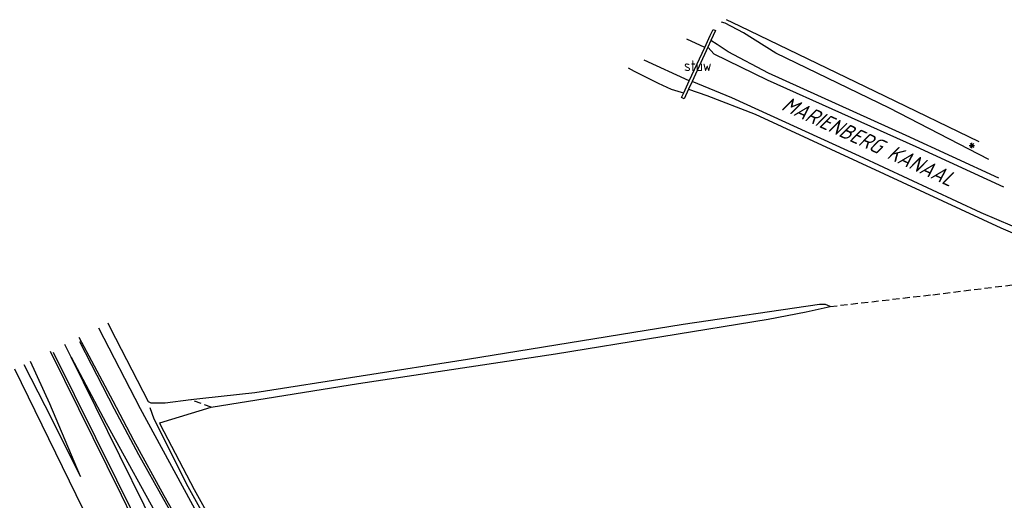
# Model space of a CAD drawing. Extents: x 234510 to 235400, y 502342 to 503395.
# Tile 14 of 15: x 234702 to 234928, y 503284 to 503395. Entities that reach past the tile are written whole.
import ezdxf
from ezdxf.enums import TextEntityAlignment as Align

# ---------------------------------------------------------------- set-up
doc = ezdxf.new("R2010")
doc.units = 0
doc.header["$MEASUREMENT"] = 0
doc.linetypes.add('CULTSCH', pattern=[2.4, 1.6, -0.8])
doc.linetypes.add('RASTER', pattern=[1000.1, 1000, -0.1])
doc.layers.get('0').update_dxf_attribs({"linetype": 'CONTINUOUS'})
for name, color, linetype in [('MDI-XX-BEPLANTING', 11, 'CONTINUOUS'), ('MDI-XX-GREPPEL', 12, 'CONTINUOUS'), ('MDI-XX-KUNSTWERK', 12, 'CONTINUOUS'), ('MDI-XX-MARKERING', 8, 'CONTINUOUS'), ('MDI-XX-RASTER', 7, 'CONTINUOUS'), ('MDI-XX-TALUD', 11, 'CONTINUOUS'), ('MDI-XX-TEKST35', 2, 'CONTINUOUS'), ('MDI-XX-TERREINAFSCH', 15, 'CONTINUOUS')]:
    doc.layers.add(name, color=color, linetype=linetype)
doc.styles.add('ISO25', font='ISO', dxfattribs={"height": 2.5})
doc.styles.add('ISO35C', font='ISO', dxfattribs={"oblique": 20, "height": 3.5})
doc.linetypes.add('GREPPEL', pattern='A,25.5,-0.01,[14,RTW.shx,S=1,R=0,X=0,Y=0],1,[14,RTW.shx,S=1,R=0,X=0,Y=0],1,[14,RTW.shx,S=1,R=0,X=0,Y=0],1,[14,RTW.shx,S=1,R=0,X=0,Y=0],1,[14,RTW.shx,S=1,R=0,X=0,Y=0],0.5,-0.01', length=30.02)

# ---------------------------------------------------------------- blocks, each defined once
blk = doc.blocks.new('BOOM')
at = {"color": 11}
for p, q in [((-0.62, 0), (0.62, 0)), ((0.44, -0.44), (-0.44, 0.44)), ((-0.44, -0.44), (0.44, 0.44)), ((0, -0.62), (0, 0.62))]:
    blk.add_line(p, q, dxfattribs=at)

msp = doc.modelspace()

# ---------------------------------------------------------------- linework, layer by layer
at = {"layer": 'MDI-XX-GREPPEL', "color": 253, "linetype": 'GREPPEL'}
msp.add_polyline3d([(234757.169, 503258.21, 7.974), (234751.922, 503267.39, 7.752), (234740.903, 503287.204, 7.551), (234733.1, 503302.748, 7.314), (234732.187, 503305.366, 7.161)], dxfattribs=at)
at = {"layer": 'MDI-XX-KUNSTWERK', "color": 253}
msp.add_polyline3d([(234855.717, 503378.519, 7.353), (234854.712, 503376.314, 7.298), (234854.098, 503376.613, 7.331), (234854.617, 503377.737, 7.338), (234855.858, 503380.424, 4.242), (234859.424, 503388.149, 4.242), (234860.683, 503390.874, 7.407), (234861.31, 503392.233, 7.283), (234861.88, 503392.037, 7.295), (234860.827, 503389.727, 7.383), (234860.111, 503388.157, 5.844), (234856.519, 503380.278, 5.844), (234855.717, 503378.519, 7.353)], dxfattribs=at)
at = {"layer": 'MDI-XX-MARKERING', "color": 253}
for points in [[(234714.012, 503316.989, 8.343), (234712.572, 503319.896, 8.33)], [(234740.864, 503274.422, 8.385), (234735.263, 503284.261, 8.328), (234729.574, 503294.563, 8.352), (234723.943, 503305.024, 8.331), (234716.015, 503320.493, 8.262)], [(234733.915, 503269.672, 8.469), (234724.51, 503288.757, 8.46), (234709.939, 503318.025, 8.286)]]:
    msp.add_polyline3d(points, dxfattribs=at)
msp.add_polyline3d([(234742.507, 503259.241, 8.478), (234730.75, 503283.006, 8.442), (234719.571, 503305.691, 8.355), (234714.012, 503316.989, 8.343), (234722.049, 503301.82, 8.355), (234735.272, 503277.823, 8.433), (234745.216, 503260.703, 8.475), (234742.507, 503259.241, 8.478)], close=True, dxfattribs=at)
at = {"layer": 'MDI-XX-RASTER', "color": 253, "linetype": 'RASTER'}
msp.add_polyline3d([(234755.025, 503128.172, 8.202), (234754.156, 503145.951, 8.046), (234751.948, 503185.074, 8.025), (234750.342, 503212.035, 8.598), (234747.5, 503218.026, 8.526), (234739.624, 503234.626, 8.778), (234720.307, 503274.947, 8.526), (234701.118, 503314.268, 7.766)], dxfattribs=at)
at = {"layer": 'MDI-XX-TALUD', "color": 253}
for points in [[(234924.62, 503362.36, 6.969), (234901.792, 503374.206, 6.99), (234875.747, 503386.836, 6.984), (234868.269, 503391.477, 6.93), (234864.122, 503393.666, 7.329), (234863.233, 503393.935, 7.29)], [(234922.42, 503366.465, 7.758), (234900.918, 503376.827, 7.749), (234867.43, 503393.037, 7.764), (234864.391, 503394.504, 7.693)], [(234859.424, 503388.149, 4.242), (234855.323, 503390.048, 4.242)], [(234926.918, 503358.072, 6.921), (234905.607, 503367.887, 6.945), (234874.048, 503382.202, 6.984), (234864.764, 503387.093, 7.134), (234862.295, 503388.826, 7.278), (234860.827, 503389.727, 7.383)], [(234928.007, 503356.04, 5.844), (234907.961, 503365.31, 5.844), (234873.828, 503380.602, 5.844), (234861.6, 503386.569, 5.844), (234860.111, 503388.157, 5.844)], [(234855.858, 503380.424, 4.242), (234845.532, 503385.236, 4.242)], [(234841.817, 503383.411, 6.328), (234843.242, 503382.699, 6.372), (234848.69, 503379.952, 6.639), (234851.728, 503378.58, 6.891), (234853.975, 503377.835, 7.293), (234854.617, 503377.737, 7.338)], [(234933.635, 503345.537, 5.844), (234922.866, 503350.105, 5.844), (234894.924, 503363.192, 5.844), (234865.602, 503376.55, 5.844), (234856.519, 503380.278, 5.844)], [(234855.717, 503378.519, 7.353), (234859.854, 503377.119, 7.272), (234870.983, 503372.813, 6.921), (234900.568, 503359.096, 6.843), (234927.328, 503346.714, 6.816), (234934.683, 503343.582, 6.831)], [(234720.301, 503323.695, 7.924), (234729.856, 503305.188, 8.094), (234744.75, 503277.725, 8.145), (234757.044, 503256.576, 8.214), (234759, 503253.948, 8.25), (234759.792, 503254.479, 8.415), (234759.095, 503256.324, 8.526), (234742.355, 503286.543, 8.253), (234734.484, 503301.42, 7.917), (234734.39, 503301.904, 7.878), (234746.126, 503305.541, 8.025), (234779.957, 503310.911, 8.001), (234825.176, 503317.768, 8.121), (234873.958, 503325.728, 7.908), (234882.648, 503327.435, 7.695), (234888.19, 503328.623, 7.314)], [(234888.19, 503328.623, 7.314), (234887.092, 503329.086, 7.287), (234885.722, 503329.098, 7.209), (234854.494, 503324.529, 6.768), (234804.942, 503316.434, 6.648), (234756.196, 503308.781, 6.738), (234744.231, 503307.512, 6.984), (234741.518, 503307.158, 7.191), (234735.624, 503306.389, 6.999), (234732.362, 503306.393, 7.053), (234731.787, 503306.765, 7.035), (234723.078, 503323.679, 6.738), (234722.522, 503324.786, 6.697)], [(234703.187, 503315.284, 7.597), (234707.951, 503305.862, 7.923), (234716.189, 503289.552, 8.148)], [(234716.189, 503289.552, 8.148), (234709.12, 503306.242, 8.193), (234704.674, 503316.015, 8.116)]]:
    msp.add_polyline3d(points, dxfattribs=at)
at = {"layer": 'MDI-XX-TERREINAFSCH', "color": 253, "linetype": 'CULTSCH'}
for points in [[(234888.19, 503328.623, 7.314), (234911.732, 503331.343, 7.278), (234939.409, 503334.762, 7.167)], [(234746.126, 503305.541, 8.025), (234741.518, 503307.158, 7.191)]]:
    msp.add_polyline3d(points, dxfattribs=at)
at = {"layer": 'MDI-XX-TERREINAFSCH', "color": 253}
for points in [[(234739.341, 503278.098, 8.306), (234735.386, 503285.168, 8.282), (234728.404, 503297.884, 8.243), (234723.621, 503306.855, 8.234), (234718.168, 503317.218, 8.201), (234715.854, 503321.509, 8.189)], [(234786.124, 503139.92, 8.114), (234790.728, 503142.414, 8.279), (234790.819, 503142.873, 8.363), (234790.51, 503143.914, 8.381), (234788.298, 503149.102, 8.387), (234779.274, 503167.926, 8.327), (234765.467, 503196.424, 8.342), (234762.36, 503203.162, 8.411), (234761.841, 503204.525, 8.39), (234752.841, 503227.425, 8.426), (234750.278, 503234.03, 8.444), (234749.341, 503236.343, 8.438), (234748.283, 503238.62, 8.444), (234747.071, 503241.236, 8.432), (234739.765, 503255.929, 8.423), (234725.582, 503285.306, 8.384), (234709.295, 503318.286, 8.213)]]:
    msp.add_polyline3d(points, dxfattribs=at)

# ---------------------------------------------------------------- block references
at = {"layer": 'MDI-XX-BEPLANTING', "color": 253}
msp.add_blockref('BOOM', (234920.72, 503365.604, 7.101), dxfattribs=at)

# ---------------------------------------------------------------- texts
at = {"layer": 'MDI-XX-KUNSTWERK', "color": 253, "style": 'ISO25'}
msp.add_text('stuw', height=2.5, dxfattribs=at).set_placement((234857.817, 503383.944, 7.289), align=Align.MIDDLE_CENTER)
at = {"layer": 'MDI-XX-TEKST35', "color": 253, "style": 'ISO35C', "oblique": 20}
msp.add_text('MARIENBERG KANAAL', height=3.5, rotation=335.34408, dxfattribs=at).set_placement((234896.899, 503366.587, 8.5), align=Align.MIDDLE_CENTER)

doc.saveas('drawing.dxf')
